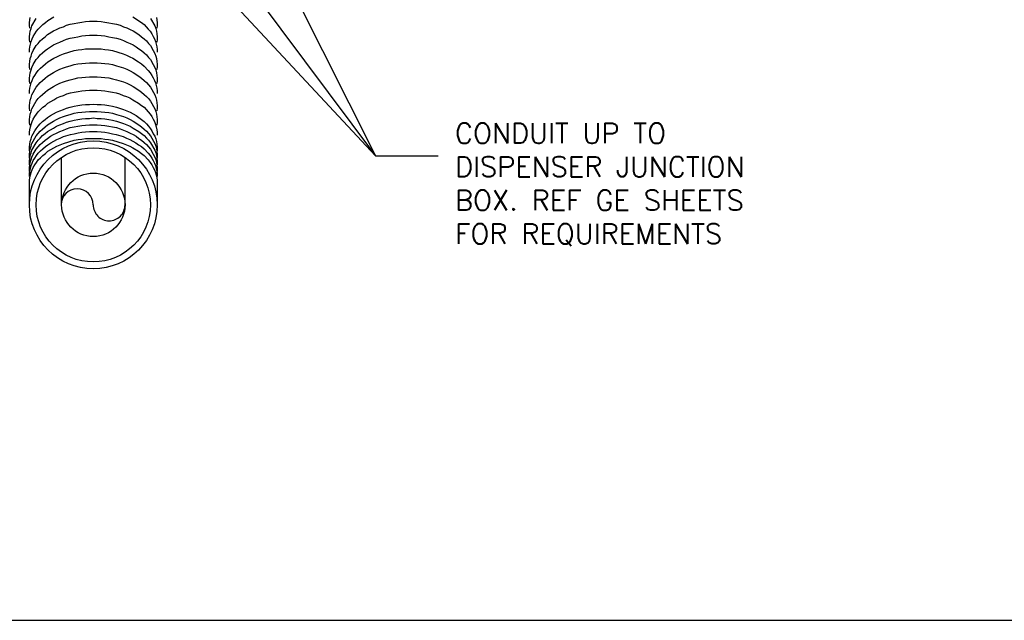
# Model space of a CAD drawing. Extents: x 1152 to 2559, y 156 to 782.
# Tile 19 of 111: x 1796 to 1833, y 454 to 477. Entities that reach past the tile are written whole.
import ezdxf

# ---------------------------------------------------------------- set-up
doc = ezdxf.new("R2010")
doc.units = 0
doc.header["$MEASUREMENT"] = 0
for name, color, linetype in [('1', 1, 'CONTINUOUS'), ('FREEZE-OUTLINE-TITLES', 60, 'CONTINUOUS'), ('TEXT', 3, 'CONTINUOUS')]:
    doc.layers.add(name, color=color, linetype=linetype)
doc.layers.add('FREEZE-LINES', color=8, linetype='CONTINUOUS', plot=False)
doc.styles.add('sim001', font='simplex.shx', dxfattribs={"height": 0.08})
doc.styles.add('SIMPLEX', font='simplex')
doc.dimstyles.new('DIM8', dxfattribs={"dimscale": 8, "dimtxt": 0.09375, "dimasz": 0.09375, "dimexe": 0.0625, "dimexo": 0.0625, "dimgap": 0.0625, "dimtad": 1, "dimdec": 4, "dimzin": 3, "dimdsep": 46, "dimlunit": 4, "dimtxsty": 'SIMPLEX', "dimcen": 0.0625, "dimclrd": 3, "dimclre": 3, "dimclrt": 3, "dimadec": 0, "dimazin": 0, "dimtfac": 1, "dimtdec": 4, "dimtofl": 0, "dimtmove": 0, "dimatfit": 3, "dimfxl": 1, "dimfrac": 2, "dimtolj": 1, "dimtzin": 3, "dimarcsym": 0})

msp = doc.modelspace()

# ---------------------------------------------------------------- linework, layer by layer
at = {"layer": '1', "linetype": 'Continuous'}
for p, q in [((1797.86695, 469.68857), (1797.86695, 471.46571)), ((1800.23199, 469.68857), (1800.23199, 471.46571)), ((1796.66437, 469.68857), (1796.66437, 470.54373)), ((1801.43456, 470.54373), (1801.43456, 469.68857))]:
    msp.add_line(p, q, dxfattribs=at)
for points in [[(1796.66437, 475.39412), (1796.66437, 475.48765), (1796.67771, 475.59455), (1796.70443, 475.68808), (1796.73116, 475.79498), (1796.77127, 475.88851), (1796.81133, 475.98205), (1796.86478, 476.07558), (1796.93161, 476.16911), (1796.99839, 476.24929), (1797.07857, 476.34282), (1797.17213, 476.42299), (1797.26563, 476.50316), (1797.35919, 476.56997), (1797.57298, 476.70359)], [(1796.67771, 476.28937), (1796.66437, 476.3829), (1796.66437, 476.4898), (1796.67771, 476.5967), (1796.6911, 476.69023)], [(1800.52595, 476.70359), (1800.84663, 476.50316), (1800.94019, 476.42299), (1801.02037, 476.34282), (1801.10054, 476.24928), (1801.16732, 476.16911), (1801.23416, 476.07558), (1801.28761, 475.98204), (1801.32766, 475.88851), (1801.36778, 475.79498), (1801.3945, 475.68808), (1801.42122, 475.59455), (1801.43456, 475.48765), (1801.43456, 475.39412)], [(1801.40784, 476.69023), (1801.42122, 476.59669), (1801.43456, 476.4898), (1801.43456, 476.3829), (1801.42122, 476.28937)], [(1796.67771, 475.76825), (1796.66437, 475.86179), (1796.66437, 475.96868), (1796.67771, 476.07558), (1796.6911, 476.16911), (1796.73116, 476.27601), (1796.75788, 476.36954), (1796.91822, 476.65014)], [(1796.67771, 474.73938), (1796.66437, 474.84628), (1796.66437, 474.93981), (1796.67771, 475.04671), (1796.6911, 475.1536), (1796.73116, 475.24714), (1796.75788, 475.34067), (1796.81133, 475.44757), (1796.91822, 475.63463), (1796.99839, 475.7148), (1797.06523, 475.80834), (1797.15874, 475.88851), (1797.2523, 475.96868), (1797.34581, 476.04886), (1797.5596, 476.18248), (1797.67988, 476.23592), (1797.80011, 476.30273), (1797.93373, 476.34282), (1798.05401, 476.39627), (1798.18763, 476.43635), (1798.33459, 476.46308), (1798.46821, 476.4898), (1798.61522, 476.51652), (1798.76217, 476.52989), (1798.90918, 476.54325), (1799.18975, 476.54325), (1799.33676, 476.52989), (1799.48372, 476.51652), (1799.63072, 476.4898), (1799.76434, 476.46308), (1799.9113, 476.43635), (1800.04492, 476.39626), (1800.17854, 476.34282), (1800.29882, 476.30273), (1800.41905, 476.23592), (1800.53934, 476.18247), (1800.75313, 476.04885), (1800.84663, 475.96868), (1800.94019, 475.88851), (1801.0337, 475.80834), (1801.11387, 475.7148), (1801.18071, 475.63463), (1801.28761, 475.44757), (1801.34105, 475.34067), (1801.38111, 475.24714), (1801.40784, 475.1536), (1801.42122, 475.04671), (1801.43456, 474.93981), (1801.43456, 474.84628), (1801.42122, 474.73938)], [(1801.18071, 476.65014), (1801.34105, 476.36954), (1801.38111, 476.27601), (1801.40784, 476.16911), (1801.42122, 476.07558), (1801.43456, 475.96868), (1801.43456, 475.86179), (1801.42122, 475.76825)], [(1796.67771, 474.21827), (1796.66437, 474.32516), (1796.66437, 474.4187), (1796.67771, 474.52559), (1796.6911, 474.61912), (1796.73116, 474.72602), (1796.75788, 474.81955), (1796.81133, 474.92645), (1796.91822, 475.11352), (1796.99839, 475.19369), (1797.06523, 475.28722), (1797.15874, 475.36739), (1797.2523, 475.44757), (1797.34581, 475.51437), (1797.4527, 475.59455), (1797.5596, 475.66136), (1797.67988, 475.7148), (1797.80011, 475.76825), (1797.93373, 475.8217), (1798.05401, 475.87515), (1798.18763, 475.91523), (1798.33459, 475.94196), (1798.46821, 475.96868), (1798.61522, 475.99541), (1798.76217, 476.00877), (1798.90918, 476.02213), (1799.18975, 476.02213), (1799.33676, 476.00877), (1799.48372, 475.99541), (1799.63072, 475.96868), (1799.76434, 475.94196), (1799.9113, 475.91523), (1800.04492, 475.87515), (1800.17854, 475.8217), (1800.29882, 475.76825), (1800.41905, 475.7148), (1800.53934, 475.66136), (1800.64623, 475.59455), (1800.75313, 475.51437), (1800.84663, 475.44757), (1800.94019, 475.36739), (1801.0337, 475.28722), (1801.11387, 475.19369), (1801.18071, 475.11352), (1801.28761, 474.92645), (1801.34105, 474.81955), (1801.38111, 474.72602), (1801.40784, 474.61912), (1801.42122, 474.52559), (1801.43456, 474.4187), (1801.43456, 474.32516), (1801.42122, 474.21827)], [(1796.66437, 473.84413), (1796.66437, 473.95103), (1796.67771, 474.04456), (1796.70443, 474.15146), (1796.73116, 474.24499), (1796.77127, 474.33852), (1796.81133, 474.43206), (1796.86478, 474.52559), (1796.93161, 474.61912), (1796.99839, 474.71266), (1797.07857, 474.79283), (1797.17213, 474.873), (1797.26563, 474.95317), (1797.35919, 475.03334), (1797.57298, 475.16696), (1797.69322, 475.22041), (1797.8135, 475.27386), (1797.93373, 475.32731), (1798.33459, 475.44757), (1798.4816, 475.47429), (1798.61522, 475.48765), (1798.76217, 475.51437), (1799.33676, 475.51437), (1799.48372, 475.48765), (1799.61734, 475.47429), (1799.76434, 475.44757), (1800.1652, 475.32731), (1800.28543, 475.27386), (1800.40572, 475.22041), (1800.52595, 475.16696), (1800.73974, 475.03335), (1800.84663, 474.95317), (1800.94019, 474.873), (1801.10054, 474.71266), (1801.16732, 474.61912), (1801.23416, 474.52559), (1801.28761, 474.43206), (1801.32766, 474.33852), (1801.36778, 474.24499), (1801.3945, 474.15146), (1801.42122, 474.04456), (1801.43456, 473.95103), (1801.43456, 473.84413)], [(1796.67771, 473.20276), (1796.66437, 473.29629), (1796.66437, 473.40319), (1796.67771, 473.49672), (1796.6911, 473.60362), (1796.73116, 473.69715), (1796.75788, 473.80405), (1796.91822, 474.08465), (1796.99839, 474.17818), (1797.06523, 474.25835), (1797.15874, 474.33852), (1797.2523, 474.4187), (1797.34581, 474.49887), (1797.5596, 474.63249), (1797.67988, 474.6993), (1797.80011, 474.75274), (1797.93373, 474.80619), (1798.05401, 474.84628), (1798.18763, 474.88636), (1798.33459, 474.92645), (1798.46821, 474.95317), (1798.61522, 474.96654), (1798.76217, 474.9799), (1798.90918, 474.99326), (1799.18975, 474.99326), (1799.33676, 474.9799), (1799.48372, 474.96654), (1799.63072, 474.95317), (1799.76434, 474.92645), (1799.9113, 474.88636), (1800.17854, 474.80619), (1800.29882, 474.75274), (1800.41905, 474.6993), (1800.53934, 474.63249), (1800.75313, 474.49887), (1800.84663, 474.4187), (1800.94019, 474.33852), (1801.0337, 474.25835), (1801.11387, 474.17818), (1801.18071, 474.08465), (1801.34105, 473.80405), (1801.38111, 473.69715), (1801.40784, 473.60362), (1801.42122, 473.49672), (1801.43456, 473.40319), (1801.43456, 473.29629), (1801.42122, 473.20276)], [(1796.67771, 472.66828), (1796.66437, 472.77518), (1796.66437, 472.88207), (1796.67771, 472.97561), (1796.6911, 473.0825), (1796.73116, 473.17603), (1796.75788, 473.28293), (1796.91822, 473.56353), (1796.99839, 473.65706), (1797.06523, 473.73724), (1797.15874, 473.81741), (1797.2523, 473.89758), (1797.34581, 473.97775), (1797.5596, 474.11137), (1797.67988, 474.17818), (1797.80011, 474.23163), (1797.93373, 474.28508), (1798.05401, 474.32516), (1798.18763, 474.36525), (1798.33459, 474.39197), (1798.46821, 474.43206), (1798.61522, 474.44542), (1798.76217, 474.45878), (1798.90918, 474.47214), (1799.18975, 474.47214), (1799.33676, 474.45878), (1799.48372, 474.44542), (1799.63072, 474.43206), (1799.76434, 474.39197), (1799.9113, 474.36525), (1800.17854, 474.28508), (1800.29882, 474.23163), (1800.41905, 474.17818), (1800.53934, 474.11137), (1800.75313, 473.97775), (1800.84663, 473.89758), (1800.94019, 473.81741), (1801.0337, 473.73724), (1801.11387, 473.65706), (1801.18071, 473.56353), (1801.34105, 473.28293), (1801.38111, 473.17603), (1801.40784, 473.0825), (1801.42122, 472.97561), (1801.43456, 472.88207), (1801.43456, 472.77518), (1801.42122, 472.66828)], [(1796.66437, 472.29415), (1796.66437, 472.40104), (1796.67771, 472.49458), (1796.70443, 472.60147), (1796.73116, 472.695), (1796.77127, 472.8019), (1796.81133, 472.89543), (1796.86478, 472.98897), (1796.93161, 473.0825), (1796.99839, 473.16267), (1797.07857, 473.25621), (1797.17213, 473.33638), (1797.26563, 473.40319), (1797.35919, 473.48336), (1797.57298, 473.61698), (1797.69322, 473.68379), (1797.8135, 473.73724), (1797.93373, 473.77732), (1798.06735, 473.83077), (1798.20097, 473.87086), (1798.33459, 473.89758), (1798.4816, 473.9243), (1798.61522, 473.95103), (1798.76217, 473.96439), (1798.90918, 473.97775), (1799.18975, 473.97775), (1799.33676, 473.96439), (1799.48372, 473.95103), (1799.61734, 473.9243), (1799.76434, 473.89758), (1799.89796, 473.87086), (1800.03158, 473.83077), (1800.1652, 473.77732), (1800.28543, 473.73724), (1800.40572, 473.68379), (1800.52595, 473.61698), (1800.73974, 473.48336), (1800.84663, 473.40319), (1800.94019, 473.33638), (1801.02037, 473.25621), (1801.10054, 473.16267), (1801.16732, 473.0825), (1801.23416, 472.98897), (1801.28761, 472.89543), (1801.32766, 472.8019), (1801.36778, 472.695), (1801.3945, 472.60147), (1801.42122, 472.49458), (1801.43456, 472.40104), (1801.43456, 472.29415)], [(1796.67771, 471.65277), (1796.66437, 471.75967), (1796.66437, 471.8532), (1796.67771, 471.9601), (1796.6911, 472.05363), (1796.73116, 472.16053), (1796.75788, 472.25406), (1796.81133, 472.34759), (1796.86478, 472.45449), (1796.91822, 472.53466), (1796.99839, 472.62819), (1797.06523, 472.72173), (1797.15874, 472.8019), (1797.2523, 472.88207), (1797.34581, 472.94888), (1797.4527, 473.02905), (1797.5596, 473.09586), (1797.67988, 473.14931), (1797.80011, 473.20276), (1797.93373, 473.25621), (1798.05401, 473.29629), (1798.18763, 473.33638), (1798.33459, 473.37646), (1798.46821, 473.40319), (1798.61522, 473.42991), (1798.76217, 473.44327), (1798.90918, 473.44327), (1799.05613, 473.45664), (1799.18975, 473.44327), (1799.33676, 473.44327), (1799.48372, 473.42991), (1799.63072, 473.40319), (1799.76434, 473.37646), (1799.9113, 473.33638), (1800.17854, 473.25621), (1800.29882, 473.20276), (1800.41905, 473.14931), (1800.53934, 473.09586), (1800.64623, 473.02905), (1800.75313, 472.94888), (1800.84663, 472.88207), (1800.94019, 472.8019), (1801.0337, 472.72173), (1801.11387, 472.62819), (1801.18071, 472.53466), (1801.23416, 472.45449), (1801.28761, 472.34759), (1801.34105, 472.25406), (1801.38111, 472.16053), (1801.40784, 472.05363), (1801.42122, 471.9601), (1801.43456, 471.8532), (1801.43456, 471.75967), (1801.42122, 471.65277)], [(1796.67771, 471.38553), (1796.66437, 471.47907), (1796.66437, 471.58596), (1796.67771, 471.6795), (1796.6911, 471.78639), (1796.73116, 471.87993), (1796.75788, 471.98682), (1796.91822, 472.26742), (1796.99839, 472.36096), (1797.06523, 472.44113), (1797.15874, 472.5213), (1797.2523, 472.60147), (1797.34581, 472.68164), (1797.5596, 472.81526), (1797.67988, 472.88207), (1797.80011, 472.93552), (1797.93373, 472.98897), (1798.05401, 473.02905), (1798.18763, 473.06914), (1798.33459, 473.10922), (1798.46821, 473.13595), (1798.61522, 473.14931), (1798.76217, 473.16267), (1798.90918, 473.17603), (1799.18975, 473.17603), (1799.33676, 473.16267), (1799.48372, 473.14931), (1799.63072, 473.13595), (1799.76434, 473.10922), (1799.9113, 473.06914), (1800.17854, 472.98897), (1800.29882, 472.93552), (1800.41905, 472.88207), (1800.53934, 472.81526), (1800.75313, 472.68164), (1800.84663, 472.60147), (1800.94019, 472.5213), (1801.0337, 472.44113), (1801.11387, 472.36096), (1801.18071, 472.26742), (1801.34105, 471.98682), (1801.38111, 471.87993), (1801.40784, 471.78639), (1801.42122, 471.6795), (1801.43456, 471.58596), (1801.43456, 471.47907), (1801.42122, 471.38553)], [(1796.67771, 471.13166), (1796.66437, 471.22519), (1796.66437, 471.33209), (1796.67771, 471.43898), (1796.6911, 471.53252), (1796.73116, 471.63941), (1796.75788, 471.73294), (1796.91822, 472.01355), (1796.99839, 472.10708), (1797.06523, 472.18725), (1797.15874, 472.28078), (1797.2523, 472.36096), (1797.34581, 472.42777), (1797.5596, 472.56138), (1797.67988, 472.62819), (1797.80011, 472.68164), (1797.93373, 472.73509), (1798.05401, 472.77518), (1798.18763, 472.81526), (1798.33459, 472.85535), (1798.46821, 472.88207), (1798.61522, 472.9088), (1798.76217, 472.92216), (1798.90918, 472.92216), (1799.05613, 472.93552), (1799.18975, 472.92216), (1799.33676, 472.92216), (1799.48372, 472.9088), (1799.63072, 472.88207), (1799.76434, 472.85535), (1799.9113, 472.81526), (1800.17854, 472.73509), (1800.29882, 472.68164), (1800.41905, 472.62819), (1800.53934, 472.56139), (1800.75313, 472.42777), (1800.84663, 472.36096), (1800.94019, 472.28078), (1801.0337, 472.18725), (1801.11387, 472.10708), (1801.18071, 472.01355), (1801.34105, 471.73294), (1801.38111, 471.63941), (1801.40784, 471.53252), (1801.42122, 471.43898), (1801.43456, 471.33209), (1801.43456, 471.22519), (1801.42122, 471.13166)], [(1796.67771, 470.87778), (1796.66437, 470.98468), (1796.66437, 471.07821), (1796.67771, 471.1851), (1796.6911, 471.27864), (1796.73116, 471.38553), (1796.75788, 471.47907), (1796.81133, 471.58596), (1796.91822, 471.77303), (1796.99839, 471.8532), (1797.06523, 471.94674), (1797.15874, 472.02691), (1797.2523, 472.10708), (1797.34581, 472.17389), (1797.4527, 472.25406), (1797.5596, 472.32087), (1797.67988, 472.37432), (1797.80011, 472.42777), (1797.93373, 472.48121), (1798.05401, 472.53466), (1798.18763, 472.57475), (1798.33459, 472.60147), (1798.46821, 472.62819), (1798.61522, 472.65492), (1798.76217, 472.66828), (1798.90918, 472.68164), (1799.18975, 472.68164), (1799.33676, 472.66828), (1799.48372, 472.65492), (1799.63072, 472.62819), (1799.76434, 472.60147), (1799.9113, 472.57475), (1800.04492, 472.53466), (1800.17854, 472.48121), (1800.29882, 472.42777), (1800.41905, 472.37432), (1800.53934, 472.32087), (1800.64623, 472.25406), (1800.75313, 472.17389), (1800.84663, 472.10708), (1800.94019, 472.02691), (1801.0337, 471.94674), (1801.11387, 471.8532), (1801.18071, 471.77303), (1801.28761, 471.58596), (1801.34105, 471.47907), (1801.38111, 471.38553), (1801.40784, 471.27864), (1801.42122, 471.1851), (1801.43456, 471.07821), (1801.43456, 470.98468), (1801.42122, 470.87778)], [(1796.66437, 470.75752), (1796.66437, 470.85106), (1796.67771, 470.95795), (1796.70443, 471.05149), (1796.73116, 471.15838), (1796.77127, 471.25191), (1796.81133, 471.34545), (1796.86478, 471.43898), (1796.93161, 471.53252), (1796.99839, 471.62605), (1797.07857, 471.70622), (1797.17213, 471.78639), (1797.26563, 471.86656), (1797.35919, 471.93337), (1797.46609, 472.01355), (1797.57298, 472.06699), (1797.69322, 472.1338), (1797.8135, 472.18725), (1797.93373, 472.2407), (1798.20097, 472.32087), (1798.33459, 472.34759), (1798.4816, 472.38768), (1798.61522, 472.40104), (1798.76217, 472.4144), (1798.90918, 472.42777), (1799.18975, 472.42777), (1799.33676, 472.4144), (1799.48372, 472.40104), (1799.61734, 472.38768), (1799.76434, 472.34759), (1799.89796, 472.32087), (1800.1652, 472.2407), (1800.28543, 472.18725), (1800.40572, 472.1338), (1800.52595, 472.06699), (1800.63284, 472.01355), (1800.73974, 471.93337), (1800.84663, 471.86656), (1800.94019, 471.78639), (1801.10054, 471.62605), (1801.16732, 471.53252), (1801.23416, 471.43898), (1801.28761, 471.34545), (1801.32766, 471.25191), (1801.36778, 471.15838), (1801.3945, 471.05149), (1801.42122, 470.95795), (1801.43456, 470.85106), (1801.43456, 470.75752)], [(1796.66437, 470.50365), (1796.66437, 470.61054), (1796.67771, 470.70407), (1796.70443, 470.81097), (1796.73116, 470.9045), (1796.77127, 470.99804), (1796.81133, 471.09157), (1796.86478, 471.1851), (1796.93161, 471.27864), (1796.99839, 471.37217), (1797.07857, 471.45234), (1797.17213, 471.53252), (1797.26563, 471.61269), (1797.35919, 471.69286), (1797.57298, 471.82648), (1797.69322, 471.87993), (1797.8135, 471.93337), (1797.93373, 471.98682), (1798.33459, 472.10708), (1798.4816, 472.1338), (1798.61522, 472.14716), (1798.76217, 472.17389), (1799.33676, 472.17389), (1799.48372, 472.14716), (1799.61734, 472.1338), (1799.76434, 472.10708), (1800.1652, 471.98682), (1800.28543, 471.93337), (1800.40572, 471.87993), (1800.52595, 471.82648), (1800.73974, 471.69286), (1800.84663, 471.61269), (1800.94019, 471.53252), (1801.10054, 471.37217), (1801.16732, 471.27864), (1801.23416, 471.1851), (1801.28761, 471.09157), (1801.32766, 470.99804), (1801.36778, 470.9045), (1801.3945, 470.81097), (1801.42122, 470.70407), (1801.43456, 470.61054), (1801.43456, 470.50365)]]:
    msp.add_lwpolyline(points, dxfattribs=at)
for radius in [2.3851, 2.13124, 1.18253]:
    msp.add_circle((1799.04948, 469.69525), radius, dxfattribs=at)
for centre, radius, start, end in [((1798.44818, 469.69523), 0.59461, 90.00163, 179.998376), ((1798.44818, 469.69524), 0.59461, 0.006369, 90.001494), ((1799.63739, 469.69523), 0.5946, 179.998612, 270.00139), ((1799.6374, 469.69523), 0.59457, 270.000595, 0.001929)]:
    msp.add_arc(centre, radius, start, end, dxfattribs=at)
at = {"layer": 'FREEZE-LINES', "color": 8, "linetype": 'Continuous'}
msp.add_line((1679.62164, 454.19247), (1919.62164, 454.19247), dxfattribs=at)

# ---------------------------------------------------------------- texts
at = {"layer": 'TEXT', "insert": (1812.53806, 472.74136), "char_height": 0.75, "width": 12.9804306, "attachment_point": 1, "style": 'sim001'}
msp.add_mtext('CONDUIT UP TO DISPENSER JUNCTION BOX. REF GE SHEETS FOR REQUIREMENTS', dxfattribs=at)

# ---------------------------------------------------------------- leaders
at = {"layer": 'FREEZE-OUTLINE-TITLES'}
for points in [[(1797.41546, 484.59051), (1809.57202, 471.51914)], [(1799.97815, 484.40005), (1809.57202, 471.51914)], [(1802.98458, 484.64057), (1809.57202, 471.51914), (1811.90813, 471.51914)]]:
    msp.add_leader(points, dimstyle='DIM8', override={"dimgap": 0.0625, "dimtad": 0}, dxfattribs=at)

doc.saveas('drawing.dxf')
